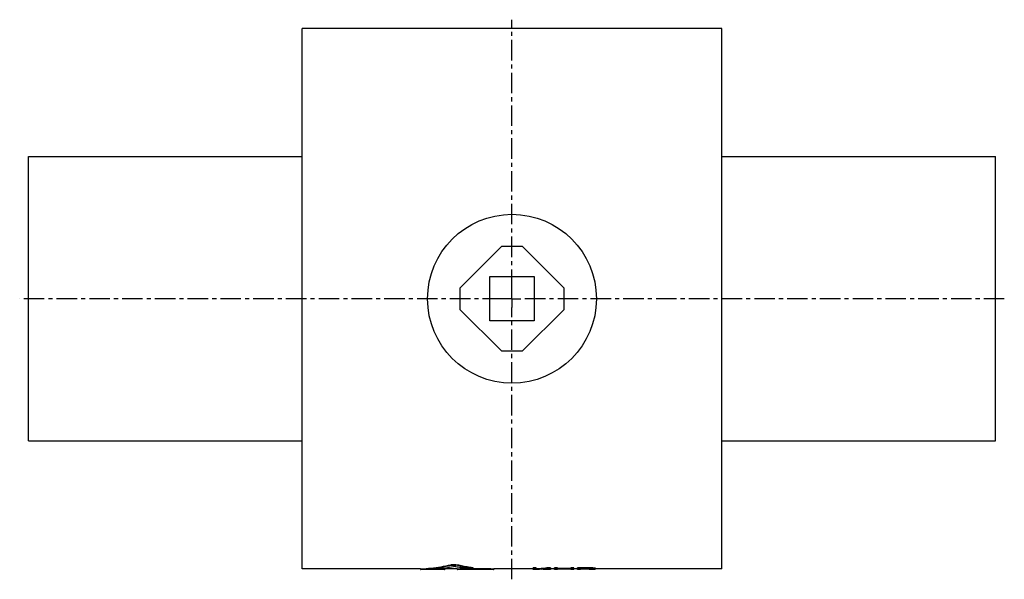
# Model space of a CAD drawing. Header units: millimetres. Extents: x -2 to 552, y 73 to 388.
import ezdxf

# ---------------------------------------------------------------- set-up
doc = ezdxf.new("R2010")
doc.units = ezdxf.units.MM
doc.header["$LTSCALE"] = 30.734
doc.linetypes.add('CENTER', pattern=[0.6, 0.375, -0.075, 0.075, -0.075])
doc.layers.get('0').update_dxf_attribs({"linetype": 'CONTINUOUS'})
doc.layers.add('DEFAULT_1', color=7, linetype='CENTER')

msp = doc.modelspace()

# ---------------------------------------------------------------- linework, layer by layer
at = {"color": 7, "linetype": 'CONTINUOUS'}
for p, q in [((157.46, 78.59), (157.46, 382.59)), ((393.46, 382.59), (157.46, 382.59)), ((393.46, 78.59), (393.46, 382.59)), ((3.46, 150.59), (3.46, 310.59)), ((3.46, 310.59), (157.46, 310.59)), ((393.46, 310.59), (547.46, 310.59)), ((547.46, 150.59), (547.46, 310.59)), ((269.46, 259.95), (246.11, 236.59)), ((281.46, 259.95), (269.46, 259.95)), ((304.82, 236.59), (281.46, 259.95)), ((262.96, 218.09), (262.96, 243.09)), ((262.96, 243.09), (287.96, 243.09)), ((287.96, 243.09), (287.96, 218.09)), ((246.11, 236.59), (246.11, 224.59)), ((304.82, 224.59), (304.82, 236.59)), ((246.11, 224.59), (269.46, 201.23)), ((281.46, 201.23), (304.82, 224.59)), ((287.96, 218.09), (262.96, 218.09)), ((269.46, 201.23), (281.46, 201.23)), ((3.46, 150.59), (157.46, 150.59)), ((393.46, 150.59), (547.46, 150.59)), ((223.97, 78.59), (157.46, 78.59)), ((223.97, 78.62), (223.97, 78.33)), ((224.31, 78.65), (224.31, 78.35)), ((235.99, 78.3), (225.69, 78.3)), ((235.99, 78.37), (229.12, 78.37)), ((235.99, 78.67), (233.42, 78.67)), ((235.99, 78.67), (235.99, 78.37)), ((237.71, 78.62), (237.71, 78.33)), ((244.57, 78.59), (237.71, 78.59)), ((241.19, 80.96), (241.19, 80.66)), ((243.94, 80.96), (243.94, 80.66)), ((244.57, 78.62), (244.57, 78.33)), ((263.46, 78.67), (246.29, 78.67)), ((246.29, 78.67), (246.29, 78.37)), ((263.46, 78.37), (246.29, 78.37)), ((263.46, 78.3), (246.29, 78.3)), ((253.36, 79.26), (253.36, 78.96)), ((253.7, 79.17), (253.7, 78.87)), ((263.46, 78.67), (263.46, 78.37)), ((265.18, 78.62), (265.18, 78.33)), ((287.46, 78.59), (265.18, 78.59)), ((289.09, 79.17), (287.46, 79.17)), ((287.46, 78.29), (287.46, 79.17)), ((289.09, 78.87), (287.46, 78.87)), ((289.09, 78.29), (287.46, 78.29)), ((289.09, 78.45), (289.09, 79.17)), ((289.09, 78.29), (289.09, 78.36)), ((297.21, 79.17), (295.04, 79.17)), ((295.04, 79.17), (295.04, 78.87)), ((297.21, 78.87), (295.04, 78.87)), ((297.21, 78.29), (295.04, 78.29)), ((297.21, 79.17), (297.21, 78.87)), ((299.38, 78.59), (297.21, 78.59)), ((297.21, 78.59), (297.21, 78.29)), ((301, 79.17), (299.38, 79.17)), ((299.38, 78.29), (299.38, 79.17)), ((301, 78.87), (299.38, 78.87)), ((301, 78.29), (299.38, 78.29)), ((301, 78.5), (301, 79.17)), ((308.59, 78.8), (301, 78.8)), ((308.59, 78.5), (301, 78.5)), ((308.59, 78.42), (301, 78.42)), ((301, 78.29), (301, 78.42)), ((310.21, 79.17), (308.59, 79.17)), ((308.59, 78.5), (308.59, 79.17)), ((310.21, 78.87), (308.59, 78.87)), ((308.59, 78.29), (308.59, 78.42)), ((310.21, 78.29), (308.59, 78.29)), ((310.21, 78.29), (310.21, 79.17)), ((312.38, 78.59), (310.21, 78.59)), ((318.88, 79.17), (312.38, 79.17)), ((312.38, 78.29), (312.38, 79.17)), ((318.88, 78.87), (312.38, 78.87)), ((314, 78.29), (312.38, 78.29)), ((319.15, 78.76), (314, 78.76)), ((314, 78.49), (314, 78.76)), ((319.15, 78.49), (314, 78.49)), ((318.88, 78.41), (314, 78.41)), ((314, 78.29), (314, 78.41)), ((318.88, 79.17), (318.88, 78.87)), ((319.15, 78.76), (319.15, 78.49)), ((319.96, 78.73), (319.96, 78.5)), ((320.23, 79.14), (320.23, 78.85)), ((320.5, 78.69), (320.5, 78.53)), ((320.77, 78.58), (320.77, 78.63)), ((321.32, 79.08), (321.32, 78.78)), ((322.13, 78.99), (322.13, 78.69)), ((322.4, 78.56), (322.4, 78.93)), ((393.46, 78.59), (322.4, 78.59))]:
    msp.add_line(p, q, dxfattribs=at)
msp.add_circle((275.46, 230.59), 47.5, dxfattribs=at)
for points, knots in [([(223.98, 78.63), (223.98, 78.63), (223.98, 78.65), (224.07, 78.62), (224.16, 78.65), (224.26, 78.65), (224.31, 78.65)], [0, 0, 0, 0, 0.007441, 0.176324, 0.511773, 1, 1, 1, 1]), ([(223.98, 78.33), (223.98, 78.33), (223.98, 78.35), (224.07, 78.32), (224.16, 78.35), (224.26, 78.35), (224.31, 78.35)], [0, 0, 0, 0, 0.007514, 0.176392, 0.511816, 1, 1, 1, 1]), ([(225.69, 78.3), (225.58, 78.3), (225.38, 78.3), (225.08, 78.3), (224.8, 78.3), (224.55, 78.3), (224.34, 78.31), (224.16, 78.3), (224.07, 78.33), (223.98, 78.3), (223.98, 78.32), (223.98, 78.33)], [0, 0, 0, 0, 0.183186, 0.360876, 0.525384, 0.673275, 0.797593, 0.895396, 0.962783, 0.997441, 1, 1, 1, 1]), ([(224.31, 78.65), (226.19, 78.72), (229.96, 78.99), (235.6, 79.76), (239.33, 80.52), (241.19, 80.96)], [0, 0, 0, 0, 0.330786, 0.664049, 1, 1, 1, 1]), ([(224.31, 78.35), (226.19, 78.42), (229.96, 78.69), (235.6, 79.46), (239.33, 80.22), (241.19, 80.66)], [0, 0, 0, 0, 0.330791, 0.664054, 1, 1, 1, 1]), ([(229.12, 78.37), (230.61, 78.44), (233.61, 78.65), (238.1, 79.2), (241.08, 79.72), (242.57, 80.02)], [0, 0, 0, 0, 0.331335, 0.664621, 1, 1, 1, 1]), ([(235.99, 78.67), (236.1, 78.67), (236.32, 78.67), (236.64, 78.67), (236.93, 78.66), (237.19, 78.66), (237.39, 78.65), (237.56, 78.64), (237.64, 78.64), (237.71, 78.63), (237.71, 78.62)], [0, 0, 0, 0, 0.194762, 0.382076, 0.554767, 0.706205, 0.830615, 0.923155, 0.980287, 1, 1, 1, 1]), ([(235.99, 78.37), (236.1, 78.37), (236.32, 78.37), (236.64, 78.37), (236.93, 78.36), (237.19, 78.36), (237.39, 78.35), (237.56, 78.34), (237.64, 78.34), (237.71, 78.33), (237.71, 78.33)], [0, 0, 0, 0, 0.19476, 0.382071, 0.554762, 0.706198, 0.830608, 0.923148, 0.980281, 1, 1, 1, 1]), ([(237.71, 78.33), (237.71, 78.32), (237.64, 78.31), (237.56, 78.31), (237.39, 78.31), (237.19, 78.3), (236.93, 78.3), (236.64, 78.3), (236.32, 78.3), (236.1, 78.3), (235.99, 78.3)], [0, 0, 0, 0, 0.019681, 0.076796, 0.169395, 0.293874, 0.44538, 0.618064, 0.805356, 1, 1, 1, 1]), ([(241.19, 80.96), (241.26, 80.98), (241.41, 81), (241.67, 81.04), (241.95, 81.06), (242.25, 81.08), (242.56, 81.08), (242.88, 81.08), (243.18, 81.06), (243.46, 81.04), (243.71, 81), (243.87, 80.98), (243.94, 80.96)], [0, 0, 0, 0, 0.0788, 0.171332, 0.274648, 0.385363, 0.499836, 0.614326, 0.72508, 0.828467, 0.921088, 1, 1, 1, 1]), ([(241.19, 80.66), (241.26, 80.68), (241.41, 80.7), (241.67, 80.74), (241.95, 80.76), (242.25, 80.78), (242.56, 80.78), (242.88, 80.78), (243.18, 80.76), (243.46, 80.74), (243.71, 80.7), (243.87, 80.68), (243.94, 80.66)], [0, 0, 0, 0, 0.078798, 0.17133, 0.274646, 0.385362, 0.499836, 0.614327, 0.725083, 0.828469, 0.92109, 1, 1, 1, 1]), ([(250.61, 78.78), (249.71, 78.88), (247.92, 79.1), (245.24, 79.51), (243.46, 79.84), (242.57, 80.02)], [0, 0, 0, 0, 0.332099, 0.665418, 1, 1, 1, 1]), ([(253.36, 79.26), (252.3, 79.39), (250.2, 79.69), (247.06, 80.26), (244.98, 80.71), (243.94, 80.96)], [0, 0, 0, 0, 0.331849, 0.665165, 1, 1, 1, 1]), ([(253.36, 78.96), (252.3, 79.09), (250.2, 79.4), (247.06, 79.96), (244.98, 80.41), (243.94, 80.66)], [0, 0, 0, 0, 0.331852, 0.665168, 1, 1, 1, 1]), ([(244.57, 78.62), (244.57, 78.63), (244.64, 78.64), (244.72, 78.64), (244.89, 78.65), (245.09, 78.66), (245.35, 78.66), (245.64, 78.67), (245.96, 78.67), (246.18, 78.67), (246.29, 78.67)], [0, 0, 0, 0, 0.019707, 0.076823, 0.169371, 0.29377, 0.445217, 0.617888, 0.805228, 1, 1, 1, 1]), ([(244.57, 78.33), (244.57, 78.33), (244.64, 78.34), (244.72, 78.34), (244.89, 78.35), (245.09, 78.36), (245.35, 78.36), (245.64, 78.37), (245.96, 78.37), (246.18, 78.37), (246.29, 78.37)], [0, 0, 0, 0, 0.019712, 0.076831, 0.169378, 0.293778, 0.445222, 0.617893, 0.80523, 1, 1, 1, 1]), ([(246.29, 78.3), (246.18, 78.3), (245.96, 78.3), (245.64, 78.3), (245.35, 78.3), (245.09, 78.3), (244.89, 78.31), (244.72, 78.31), (244.64, 78.31), (244.57, 78.32), (244.57, 78.33)], [0, 0, 0, 0, 0.194634, 0.3819, 0.554603, 0.706102, 0.830591, 0.923182, 0.980313, 1, 1, 1, 1]), ([(253.7, 78.87), (253.69, 78.86), (253.67, 78.83), (253.58, 78.82), (253.44, 78.79), (253.24, 78.77), (253, 78.75), (252.72, 78.74), (252.4, 78.73), (252.07, 78.73), (251.74, 78.73), (251.42, 78.74), (251.12, 78.75), (250.85, 78.76), (250.68, 78.77), (250.61, 78.78)], [0, 0, 0, 0, 0.007845, 0.035082, 0.081566, 0.145987, 0.226042, 0.318716, 0.420506, 0.527542, 0.635729, 0.740913, 0.839099, 0.926572, 1, 1, 1, 1]), ([(253.36, 79.26), (253.41, 79.25), (253.52, 79.24), (253.61, 79.21), (253.7, 79.19), (253.7, 79.17), (253.7, 79.17)], [0, 0, 0, 0, 0.487107, 0.814291, 0.977222, 1, 1, 1, 1]), ([(253.36, 78.96), (253.41, 78.96), (253.52, 78.94), (253.61, 78.92), (253.7, 78.89), (253.7, 78.87), (253.7, 78.87)], [0, 0, 0, 0, 0.487111, 0.814299, 0.977223, 1, 1, 1, 1]), ([(263.46, 78.67), (263.57, 78.67), (263.79, 78.67), (264.11, 78.67), (264.4, 78.66), (264.66, 78.66), (264.87, 78.65), (265.04, 78.64), (265.11, 78.64), (265.18, 78.63), (265.18, 78.62)], [0, 0, 0, 0, 0.194762, 0.382076, 0.554767, 0.706205, 0.830615, 0.923155, 0.980287, 1, 1, 1, 1]), ([(263.46, 78.37), (263.57, 78.37), (263.79, 78.37), (264.11, 78.37), (264.4, 78.36), (264.66, 78.36), (264.87, 78.35), (265.04, 78.34), (265.11, 78.34), (265.18, 78.33), (265.18, 78.33)], [0, 0, 0, 0, 0.19476, 0.382071, 0.554762, 0.706198, 0.830608, 0.923148, 0.980281, 1, 1, 1, 1]), ([(265.18, 78.33), (265.18, 78.32), (265.11, 78.31), (265.04, 78.31), (264.87, 78.31), (264.66, 78.3), (264.4, 78.3), (264.11, 78.3), (263.79, 78.3), (263.57, 78.3), (263.46, 78.3)], [0, 0, 0, 0, 0.019681, 0.076796, 0.169395, 0.293874, 0.44538, 0.618064, 0.805356, 1, 1, 1, 1]), ([(289.09, 78.75), (289.75, 78.78), (291.07, 78.85), (293.06, 78.99), (294.38, 79.11), (295.04, 79.17)], [0, 0, 0, 0, 0.332826, 0.666169, 1, 1, 1, 1]), ([(289.09, 78.45), (289.75, 78.48), (290.83, 78.54), (291.91, 78.61), (292.33, 78.64)], [0, 0, 0, 0, 0.612522, 1, 1, 1, 1]), ([(289.09, 78.36), (289.3, 78.37), (289.72, 78.38), (290.35, 78.41), (290.77, 78.43), (290.98, 78.43)], [0, 0, 0, 0, 0.333164, 0.666498, 1, 1, 1, 1]), ([(292.34, 78.5), (292.88, 78.53), (293.78, 78.59), (294.68, 78.66), (295.04, 78.68)], [0, 0, 0, 0, 0.599744, 1, 1, 1, 1]), ([(295.05, 78.34), (294.69, 78.35), (293.78, 78.39), (292.88, 78.46), (292.34, 78.5)], [0, 0, 0, 0, 0.399452, 1, 1, 1, 1]), ([(295.04, 78.29), (294.59, 78.29), (293.69, 78.3), (292.79, 78.34), (292.34, 78.36)], [0, 0, 0, 0, 0.499525, 1, 1, 1, 1]), ([(292.4, 78.65), (292.62, 78.67), (293.5, 78.73), (294.38, 78.81), (295.04, 78.87)], [0, 0, 0, 0, 0.249818, 1, 1, 1, 1]), ([(297.21, 78.59), (296.67, 78.59), (295.81, 78.61), (294.95, 78.64), (294.63, 78.65)], [0, 0, 0, 0, 0.629335, 1, 1, 1, 1]), ([(297.21, 78.29), (296.67, 78.29), (295.95, 78.3), (295.23, 78.33), (295.05, 78.34)], [0, 0, 0, 0, 0.749714, 1, 1, 1, 1]), ([(295.06, 78.68), (295.23, 78.7), (295.95, 78.76), (296.67, 78.82), (297.21, 78.87)], [0, 0, 0, 0, 0.244546, 1, 1, 1, 1]), ([(320.23, 79.14), (320.08, 79.15), (319.78, 79.15), (319.33, 79.16), (319.03, 79.17), (318.88, 79.17)], [0, 0, 0, 0, 0.333332, 0.666666, 1, 1, 1, 1]), ([(320.23, 78.85), (320.08, 78.85), (319.78, 78.85), (319.33, 78.86), (319.03, 78.87), (318.88, 78.87)], [0, 0, 0, 0, 0.333332, 0.666666, 1, 1, 1, 1]), ([(318.88, 78.41), (319.03, 78.41), (319.33, 78.42), (319.78, 78.42), (320.08, 78.42), (320.23, 78.42)], [0, 0, 0, 0, 0.333319, 0.666652, 1, 1, 1, 1]), ([(319.96, 78.73), (319.87, 78.74), (319.69, 78.74), (319.42, 78.75), (319.24, 78.75), (319.15, 78.76)], [0, 0, 0, 0, 0.333329, 0.666662, 1, 1, 1, 1]), ([(319.15, 78.49), (319.24, 78.49), (319.42, 78.49), (319.69, 78.5), (319.87, 78.5), (319.96, 78.5)], [0, 0, 0, 0, 0.333322, 0.666655, 1, 1, 1, 1]), ([(320.5, 78.69), (320.44, 78.7), (320.32, 78.71), (320.14, 78.72), (320.02, 78.73), (319.96, 78.73)], [0, 0, 0, 0, 0.333294, 0.666627, 1, 1, 1, 1]), ([(319.96, 78.5), (320.02, 78.5), (320.14, 78.51), (320.32, 78.52), (320.44, 78.53), (320.5, 78.53)], [0, 0, 0, 0, 0.333289, 0.666623, 1, 1, 1, 1]), ([(321.32, 79.08), (321.2, 79.08), (320.95, 79.1), (320.59, 79.12), (320.35, 79.14), (320.23, 79.14)], [0, 0, 0, 0, 0.3333, 0.666634, 1, 1, 1, 1]), ([(321.32, 78.78), (321.2, 78.78), (320.95, 78.8), (320.59, 78.82), (320.35, 78.84), (320.23, 78.85)], [0, 0, 0, 0, 0.3333, 0.666634, 1, 1, 1, 1]), ([(320.23, 78.42), (320.35, 78.43), (320.59, 78.43), (320.95, 78.45), (321.2, 78.46), (321.32, 78.46)], [0, 0, 0, 0, 0.333283, 0.666617, 1, 1, 1, 1]), ([(320.77, 78.63), (320.74, 78.64), (320.68, 78.65), (320.59, 78.67), (320.53, 78.69), (320.5, 78.69)], [0, 0, 0, 0, 0.332944, 0.666275, 1, 1, 1, 1]), ([(320.56, 78.54), (320.57, 78.54), (320.61, 78.55), (320.66, 78.56), (320.7, 78.57), (320.71, 78.57)], [0, 0, 0, 0, 0.199863, 0.799862, 1, 1, 1, 1]), ([(322.13, 78.99), (322.04, 79), (321.86, 79.02), (321.59, 79.05), (321.41, 79.07), (321.32, 79.08)], [0, 0, 0, 0, 0.333208, 0.666541, 1, 1, 1, 1]), ([(322.13, 78.69), (322.04, 78.7), (321.86, 78.72), (321.59, 78.75), (321.41, 78.77), (321.32, 78.78)], [0, 0, 0, 0, 0.333208, 0.666541, 1, 1, 1, 1]), ([(321.32, 78.46), (321.41, 78.47), (321.59, 78.48), (321.86, 78.5), (322.04, 78.51), (322.13, 78.52)], [0, 0, 0, 0, 0.333216, 0.666549, 1, 1, 1, 1]), ([(322.4, 78.93), (322.37, 78.94), (322.31, 78.95), (322.22, 78.97), (322.16, 78.98), (322.13, 78.99)], [0, 0, 0, 0, 0.332944, 0.666274, 1, 1, 1, 1]), ([(322.4, 78.63), (322.37, 78.64), (322.31, 78.65), (322.22, 78.67), (322.16, 78.69), (322.13, 78.69)], [0, 0, 0, 0, 0.332944, 0.666275, 1, 1, 1, 1]), ([(322.13, 78.52), (322.16, 78.52), (322.22, 78.53), (322.31, 78.55), (322.37, 78.56), (322.4, 78.56)], [0, 0, 0, 0, 0.332999, 0.66633, 1, 1, 1, 1])]:
    msp.add_open_spline(points, degree=3, knots=knots, dxfattribs=at)
for points in [[(292.33, 78.36), (291.88, 78.38), (291.43, 78.4), (290.98, 78.43)], [(292.33, 78.64), (292.35, 78.65), (292.37, 78.65), (292.4, 78.65)], [(292.34, 78.36), (292.34, 78.36), (292.33, 78.36), (292.33, 78.36)], [(295.04, 78.68), (295.05, 78.68), (295.05, 78.68), (295.06, 78.68)], [(320.5, 78.53), (320.52, 78.54), (320.54, 78.54), (320.56, 78.54)], [(320.71, 78.57), (320.73, 78.57), (320.75, 78.58), (320.77, 78.58)]]:
    msp.add_open_spline(points, degree=3, dxfattribs=at)
at = {"layer": 'DEFAULT_1', "color": 2, "linetype": 'CENTER'}
for p, q in [((275.46, 235.59), (275.46, 387.59)), ((275.46, 230.59), (275.46, 235.59)), ((270.46, 230.59), (-1.54, 230.59)), ((275.46, 230.59), (270.46, 230.59)), ((275.46, 230.59), (275.46, 225.59)), ((275.46, 230.59), (280.46, 230.59)), ((552.46, 230.59), (280.46, 230.59)), ((275.46, 72.74), (275.46, 225.59))]:
    msp.add_line(p, q, dxfattribs=at)

doc.saveas('drawing.dxf')
